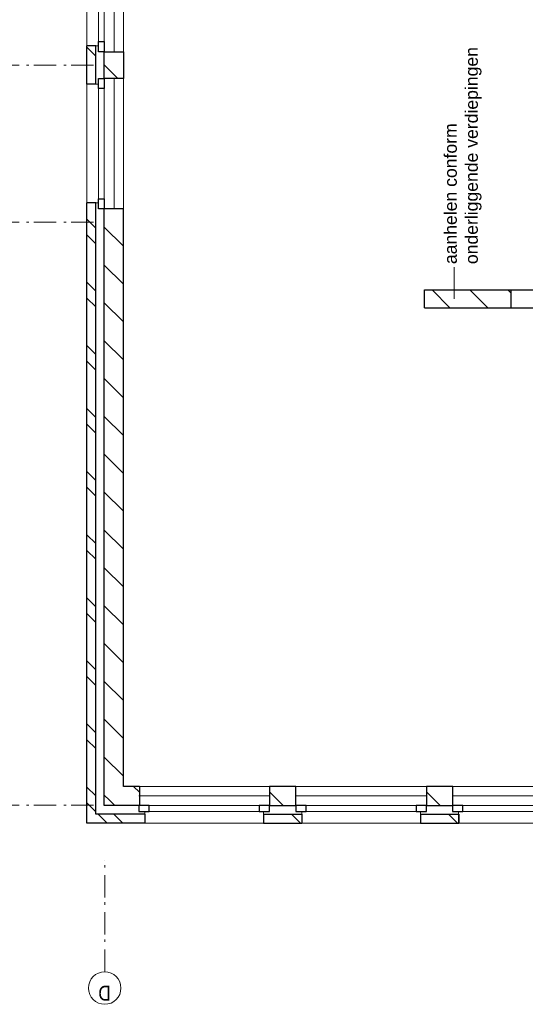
# Model space of a CAD drawing. Header units: millimetres. Extents: x -88840 to 85996, y -16279 to 104709.
# Tile 36 of 184: x 33248 to 38914, y -15821 to -4786. Entities that reach past the tile are written whole.
import ezdxf

# ---------------------------------------------------------------- set-up
doc = ezdxf.new("R2010")
doc.units = ezdxf.units.MM
doc.header["$LTSCALE"] = 400
doc.linetypes.add('STYLE_06', pattern=[1.041641, 0.625, -0.208282, 0.069427, -0.138931])
for name, color, linetype, lineweight in [('Buitenkozijnen', 140, 'Continuous', 15), ('mat-baksteen', 5, 'Continuous', 25), ('mat-beton (ihwg)', 5, 'Continuous', 25), ('mat-kalkzandsteen', 5, 'Continuous', 25), ('None', 7, 'Continuous', 9)]:
    doc.layers.add(name, color=color, linetype=linetype, lineweight=lineweight)
doc.styles.add('Arial', font='arial.ttf', dxfattribs={"height": 176.388889})
doc.styles.add('Arial Narrow', font='ARIALN.TTF', dxfattribs={"height": 222.25})

# ---------------------------------------------------------------- blocks, each defined once
blk = doc.blocks.new('*X251')
at = {"layer": 'None', "lineweight": 9}
for p, q in [((-50109, 4621), (-49909, 4821)), ((-50109, 4197), (-49909, 4397)), ((-49947, 3935), (-49909, 3973))]:
    blk.add_line(p, q, dxfattribs=at)
blk = doc.blocks.new('*X869')
at = {"layer": 'None', "lineweight": 9}
blk.add_line((-148.5, -148.5), (4, 4), dxfattribs=at)
blk = doc.blocks.new('*X870')
at = {"layer": 'None', "lineweight": 9}
blk.add_line((100, 100), (200, 200), dxfattribs=at)
blk = doc.blocks.new('Penant best-uitbr  (2D)')
at = {"layer": 'mat-baksteen', "lineweight": 25}
for p, q in [((-215, 200), (215, 200)), ((-215, 100), (-215, 200)), ((215, 100), (215, 200)), ((-215, 100), (215, 100))]:
    blk.add_line(p, q, dxfattribs=at)
at = {"layer": 'mat-kalkzandsteen', "lineweight": 25}
blk.add_lwpolyline([(-148.5, 4), (148.5, 4), (148.5, -210), (-148.5, -210)], close=True, dxfattribs=at)
at = {"layer": 'mat-baksteen'}
blk.add_blockref('*X870', (0, 0), dxfattribs=at)
at = {"layer": 'mat-kalkzandsteen'}
blk.add_blockref('*X869', (0, 0), dxfattribs=at)
blk = doc.blocks.new('Gevelpui best-uitbr 1330 (2D)')
at = {"layer": 'Buitenkozijnen', "lineweight": 15}
for p, q in [((-731.5, 71), (731.5, 71)), ((-731.5, 4), (-731.5, 71)), ((-731.5, 4), (731.5, 4)), ((731.5, 4), (731.5, 71))]:
    blk.add_line(p, q, dxfattribs=at)
at = {"layer": 'Buitenkozijnen', "color": 92, "lineweight": 25}
for points in [[(-731.5, 71), (-617.5, 71), (-617.5, 4), (-731.5, 4)], [(617.5, 71), (731.5, 71), (731.5, 4), (617.5, 4)]]:
    blk.add_lwpolyline(points, close=True, dxfattribs=at)
at = {"layer": 'None', "color": 43, "linetype": 'Continuous', "lineweight": 9}
blk.add_line((-731.5, -107), (731.5, -107), dxfattribs=at)
at = {"layer": 'None', "color": 43, "linetype": 'Continuous', "lineweight": 9, "flags": 128}
blk.add_lwpolyline([(-665, 71), (-665, 200), (665, 200), (665, 71)], dxfattribs=at)
blk = doc.blocks.new('*X880')
at = {"layer": 'None', "lineweight": 9}
for p, q in [((-55757, 8590), (-55657, 8690)), ((-55580, 8590), (-55480, 8690)), ((-55050, 8590), (-54950, 8690)), ((-54873, 8590), (-54773, 8690)), ((-54343, 8590), (-54243, 8690)), ((-54166, 8590), (-54066, 8690)), ((-53635, 8590), (-53535, 8690)), ((-53459, 8590), (-53359, 8690)), ((-52928, 8590), (-52828, 8690)), ((-52752, 8590), (-52652, 8690)), ((-52221, 8590), (-52121, 8690)), ((-52045, 8590), (-51945, 8690)), ((-51514, 8590), (-51414, 8690)), ((-51338, 8590), (-51238, 8690)), ((-50807, 8590), (-50707, 8690)), ((-50631, 8590), (-50531, 8690)), ((-50100, 8590), (-50000, 8690)), ((-49923, 8590), (-49823, 8690)), ((-49393, 8590), (-49293, 8690)), ((-49216, 8590), (-49116, 8690))]:
    blk.add_line(p, q, dxfattribs=at)
blk = doc.blocks.new('*X881')
at = {"layer": 'None', "lineweight": 9}
for p, q in [((-55884, 8463), (-55784, 8563)), ((-55884, 8286), (-55784, 8386))]:
    blk.add_line(p, q, dxfattribs=at)
blk = doc.blocks.new('*X882')
at = {"layer": 'None', "lineweight": 9}
for p, q in [((-55629, 8435), (-55570, 8494)), ((-55360, 8280), (-55146, 8494)), ((-54935, 8280), (-54721, 8494)), ((-54511, 8280), (-54297, 8494)), ((-54087, 8280), (-53873, 8494)), ((-53663, 8280), (-53449, 8494)), ((-53238, 8280), (-53024, 8494)), ((-52814, 8280), (-52600, 8494)), ((-52390, 8280), (-52176, 8494)), ((-51965, 8280), (-51751, 8494)), ((-51541, 8280), (-51327, 8494)), ((-51117, 8280), (-50903, 8494)), ((-50693, 8280), (-50479, 8494)), ((-50268, 8280), (-50054, 8494)), ((-49844, 8280), (-49630, 8494)), ((-49420, 8280), (-49206, 8494))]:
    blk.add_line(p, q, dxfattribs=at)
blk = doc.blocks.new('*X883')
at = {"layer": 'None', "lineweight": 9}
for p, q in [((-55688, 8376), (-55629, 8435)), ((-55539, 8101), (-55474, 8166))]:
    blk.add_line(p, q, dxfattribs=at)
blk = doc.blocks.new('*U1294')
at = {"layer": 'None', "color": 7, "linetype": 'STYLE_06', "lineweight": 9}
for p, q in [((-55684, 10116), (-55684, 8616)), ((-49149, 10116), (-49149, 8616)), ((-47389, 10116), (-47389, 8616))]:
    blk.add_line(p, q, dxfattribs=at)

msp = doc.modelspace()

# ---------------------------------------------------------------- linework, layer by layer
at = {"linetype": 'Continuous', "lineweight": 0, "flags": 128}
msp.add_lwpolyline([(39985.2844, 23135.04674), (41985.2844, 23135.04674), (41985.2844, 20886.54674), (47663.2844, 20886.54674), (47663.2844, -13379.95326), (42199.2844, -13379.95326), (42199.2844, -10274.95326), (44185.2844, -10274.95326), (44185.2844, -7814.95326), (39771.2844, -7814.95326), (39771.2844, -13379.95326), (34410.2844, -13379.95326), (34410.2844, 8735.04674), (39985.2844, 8735.04674), (39985.2844, 23135.04674)], dxfattribs=at)
at = {"layer": 'mat-baksteen', "lineweight": 25}
for p, q in [((34100.2844, -6839.95326), (34000.2844, -6839.95326)), ((34000.2844, -13789.95326), (34000.2844, -6839.95326)), ((34100.2844, -13689.95326), (34100.2844, -6839.95326)), ((34650.2844, -13789.95326), (34000.2844, -13789.95326)), ((34650.2844, -13689.95326), (34100.2844, -13689.95326)), ((34650.2844, -13689.95326), (34650.2844, -13789.95326))]:
    msp.add_line(p, q, dxfattribs=at)
at = {"layer": 'mat-beton (ihwg)', "lineweight": 25}
for p, q in [((38755.2844, -7814.95326), (40455.2844, -7814.95326)), ((38755.2844, -8014.95326), (38755.2844, -7814.95326)), ((38755.2844, -8014.95326), (40455.2844, -8014.95326))]:
    msp.add_line(p, q, dxfattribs=at)
at = {"layer": 'mat-kalkzandsteen', "lineweight": 25}
for p, q in [((34410.2844, -6906.45326), (34196.2844, -6906.45326)), ((34196.2844, -13593.95326), (34196.2844, -6906.45326)), ((34410.2844, -13379.95326), (34410.2844, -6906.45326)), ((37785.2844, -7814.95326), (38755.2844, -7814.95326)), ((37785.2844, -8014.95326), (37785.2844, -7814.95326)), ((38755.2844, -8014.95326), (38755.2844, -7814.95326)), ((37785.2844, -8014.95326), (38755.2844, -8014.95326)), ((34589.2844, -13379.95326), (34410.2844, -13379.95326)), ((34589.2844, -13379.95326), (34589.2844, -13593.95326)), ((34589.2844, -13593.95326), (34196.2844, -13593.95326))]:
    msp.add_line(p, q, dxfattribs=at)
at = {"layer": 'None', "lineweight": 9}
msp.add_line((38115.2844, -7558.95326), (38115.2844, -7914.95326), dxfattribs=at)
at = {"layer": 'None', "color": 7, "linetype": 'STYLE_06', "lineweight": 9}
msp.add_line((34200.2844, -15456.01262), (34200.2844, -14206.01262), dxfattribs=at)
at = {"layer": 'None', "color": 43, "linetype": 'Continuous', "lineweight": 9}
msp.add_circle((34200.2844, -15638.61904), 182.60642, dxfattribs=at)

# ---------------------------------------------------------------- block references
at = {"layer": 'mat-baksteen', "color": 7, "rotation": 90}
msp.add_blockref('Penant best-uitbr  (2D)', (34200.2844, -5294.95326), dxfattribs=at)
at = {"layer": 'mat-baksteen', "rotation": 90}
for name in ['*X880', '*X881']:
    msp.add_blockref(name, (42690.2844, 42093.98738), dxfattribs=at)
at = {"layer": 'mat-kalkzandsteen', "rotation": 90}
for name in ['*X882', '*X251', '*X883']:
    msp.add_blockref(name, (42690.2844, 42093.98738), dxfattribs=at)
at = {"layer": 'mat-kalkzandsteen', "color": 7, "xscale": -1, "rotation": 180}
for name, p in [('Penant best-uitbr  (2D)', (36195.2844, -13589.95326)), ('Penant best-uitbr  (2D)', (36195.2844, -13589.95326)), ('Penant best-uitbr  (2D)', (36195.2844, -13589.95326)), ('Penant best-uitbr  (2D)', (37955.2844, -13589.95326)), ('Gevelpui best-uitbr 1330 (2D)', (35315.2844, -13589.95326)), ('Gevelpui best-uitbr 1330 (2D)', (37075.2844, -13589.95326)), ('Gevelpui best-uitbr 1330 (2D)', (38829.7844, -13589.95326))]:
    msp.add_blockref(name, p, dxfattribs=at)
at = {"layer": 'None', "color": 7, "rotation": 90}
for name, p in [('*U1294', (42690.2844, 42093.98738)), ('Gevelpui best-uitbr 1330 (2D)', (34200.2844, -4414.95326)), ('Gevelpui best-uitbr 1330 (2D)', (34200.2844, -6174.95326))]:
    msp.add_blockref(name, p, dxfattribs=at)

# ---------------------------------------------------------------- texts
at = {"layer": 'None', "color": 140, "insert": (38005.43613, -7525.67518), "char_height": 141.1111111, "attachment_point": 1, "rotation": 90, "style": 'Arial'}
msp.add_mtext('aanhelen conform \\Ponderliggende verdiepingen', dxfattribs=at)
at = {"layer": 'None', "color": 8, "insert": (34269.28672, -15781.37663), "char_height": 169.33333, "attachment_point": 1, "rotation": 180, "style": 'Arial Narrow'}
msp.add_mtext('D', dxfattribs=at)

doc.saveas('drawing.dxf')
